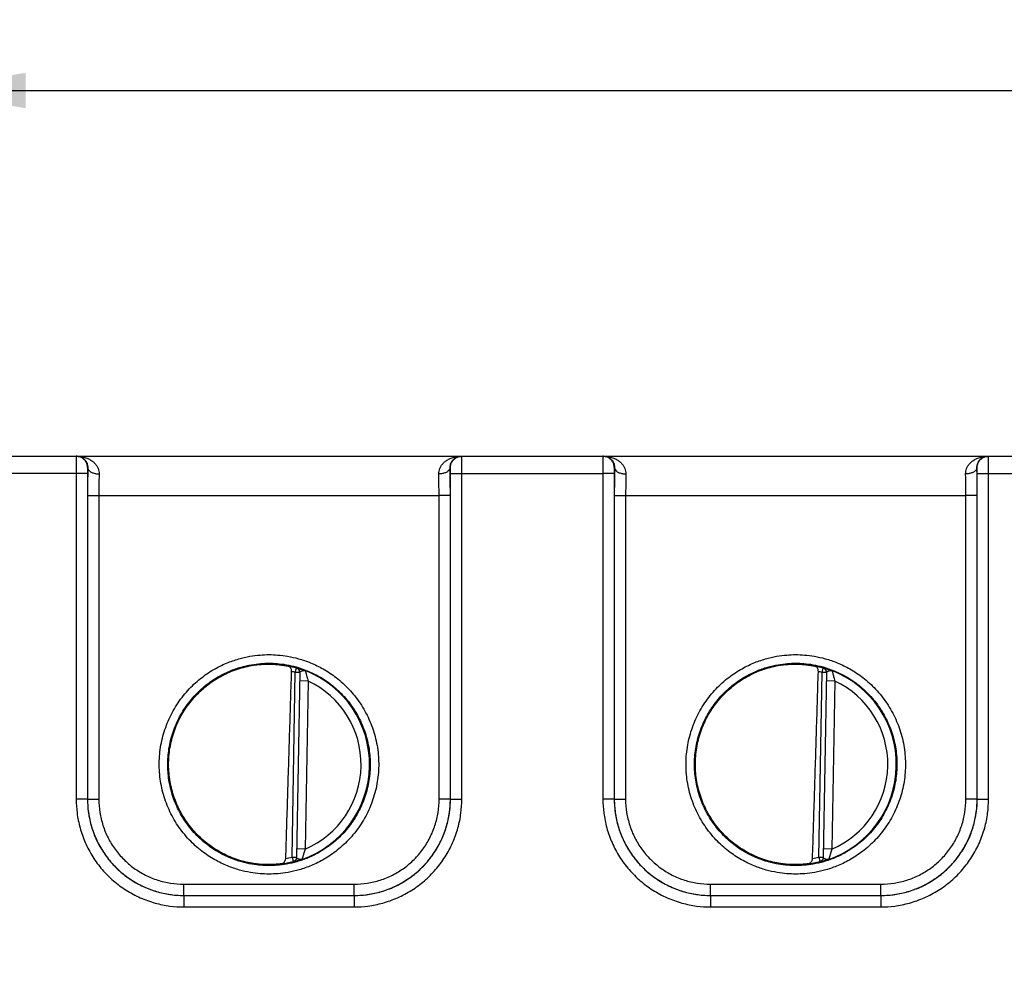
# Model space of a CAD drawing. Header units: inches. Extents: x 0 to 34, y 0 to 22.
# Tile 8 of 41: x 10.4 to 12.1, y 10.7 to 12.4. Entities that reach past the tile are written whole.
import ezdxf

# ---------------------------------------------------------------- set-up
doc = ezdxf.new("R2010")
doc.units = ezdxf.units.IN
doc.header["$LTSCALE"] = 1.87
doc.header["$MEASUREMENT"] = 0
doc.layers.get('0').update_dxf_attribs({"linetype": 'CONTINUOUS'})
doc.layers.add('DIMENSIONS', color=7, linetype='CONTINUOUS')
doc.styles.get("Standard").update_dxf_attribs({"font": 'txt', "width": 0.8})
doc.dimstyles.new('DIMSTYLE_1', dxfattribs={"dimtxt": 0.125, "dimasz": 0.1875, "dimexe": 0.18, "dimexo": 0.0625, "dimgap": 0.09, "dimtad": 0, "dimtih": 1, "dimtoh": 1, "dimdec": 3, "dimzin": 4, "dimdsep": 46, "dimtxsty": 'STANDARD', "dimblk": '_FILLED', "dimblk1": '_FILLED', "dimblk2": '_FILLED', "dimcen": 0.09, "dimadec": 0, "dimazin": 0, "dimtp": 0.01, "dimtm": 0.01, "dimtfac": 1, "dimtdec": 3, "dimtofl": 0, "dimtmove": 0, "dimatfit": 3, "dimldrblk": '_FILLED', "dimfxl": 1, "dimtolj": 1, "dimtzin": 4, "dimarcsym": 0})

# ---------------------------------------------------------------- blocks, each defined once
blk = doc.blocks.new('_FILLED')
at = {"color": 0, "linetype": 'BYBLOCK'}
blk.add_solid([(0, 0), (-1, 0.1667), (-1, -0.1667)], dxfattribs=at)
blk = doc.blocks.new('*D9')
at = {"layer": 'DIMENSIONS', "color": 2, "linetype": 'CONTINUOUS'}
for p, q in [((10.1883, 10.6991), (10.1883, 12.4276)), ((18.0686, 10.0303), (18.0686, 12.4276)), ((10.1883, 12.3026), (12.8284, 12.3026)), ((18.0686, 12.3026), (14.3784, 12.3026))]:
    blk.add_line(p, q, dxfattribs=at)
at = {"layer": 'DIMENSIONS', "color": 2, "linetype": 'CONTINUOUS', "xscale": 0.1875, "yscale": 0.1875, "zscale": 0.1875, "rotation": 180}
blk.add_blockref('_FILLED', (10.1883, 12.3026), dxfattribs=at)
at = {"layer": 'DIMENSIONS', "color": 2, "linetype": 'CONTINUOUS', "xscale": 0.1875, "yscale": 0.1875, "zscale": 0.1875}
blk.add_blockref('_FILLED', (18.0686, 12.3026), dxfattribs=at)
at = {"layer": 'DIMENSIONS', "color": 2, "linetype": 'CONTINUOUS', "width": 0.8}
for s, p in [('7.88', (12.8909, 12.2401)), ('[', (13.4159, 12.2401)), ('200.158', (13.5159, 12.2401)), (']', (14.2159, 12.2401))]:
    blk.add_text(s, height=0.125, dxfattribs=at).set_placement(p)

msp = doc.modelspace()

# ---------------------------------------------------------------- linework, layer by layer
at = {"color": 7, "linetype": 'CONTINUOUS'}
for p, q in [((10.2356, 11.6568), (18.0096, 11.6568)), ((10.4856, 11.6368), (10.4853, 11.6368)), ((11.1259, 11.6368), (11.1255, 11.6368)), ((11.4156, 11.6368), (11.4153, 11.6368)), ((12.0559, 11.6368), (12.0555, 11.6368)), ((10.4651, 11.6265), (10.2844, 11.6265)), ((10.4651, 11.6265), (10.4652, 11.0512)), ((10.4851, 11.6267), (10.4852, 11.0514)), ((11.126, 11.0514), (11.1261, 11.6267)), ((11.146, 11.0512), (11.1461, 11.6265)), ((11.1461, 11.6265), (11.3951, 11.6265)), ((11.3951, 11.6265), (11.3952, 11.0512)), ((11.4151, 11.6267), (11.4152, 11.0514)), ((12.056, 11.0514), (12.0561, 11.6267)), ((12.076, 11.0512), (12.0761, 11.6265)), ((12.0761, 11.6265), (12.3251, 11.6265)), ((10.4853, 11.5876), (10.4852, 11.0514)), ((10.5053, 11.5874), (10.5052, 11.0513)), ((10.5053, 11.5874), (11.1058, 11.5874)), ((11.1059, 11.0513), (11.1058, 11.5874)), ((11.1259, 11.0514), (11.1258, 11.5876)), ((11.4153, 11.5876), (11.4152, 11.0514)), ((11.4353, 11.5874), (11.4352, 11.0513)), ((11.4353, 11.5874), (12.0358, 11.5874)), ((12.0359, 11.0513), (12.0358, 11.5874)), ((12.0559, 11.0514), (12.0558, 11.5876)), ((10.852, 11.2751), (10.8542, 11.2827)), ((10.8542, 11.2827), (10.8542, 11.2831)), ((11.782, 11.2751), (11.7842, 11.2827)), ((11.7842, 11.2827), (11.7842, 11.2831)), ((10.8463, 10.9489), (10.852, 11.2751)), ((10.8599, 11.275), (10.852, 11.2751)), ((10.8599, 11.2754), (10.8542, 10.9484)), ((11.7763, 10.9489), (11.782, 11.2751)), ((11.7899, 11.275), (11.782, 11.2751)), ((11.7899, 11.2754), (11.7842, 10.9484)), ((10.8746, 11.2599), (10.8596, 11.2602)), ((10.8746, 11.2599), (10.8695, 10.9633)), ((11.8046, 11.2599), (11.7896, 11.2602)), ((11.8046, 11.2599), (11.7995, 10.9633)), ((10.4852, 11.0514), (10.4852, 11.0514)), ((11.126, 11.0514), (11.1259, 11.0514)), ((11.4152, 11.0514), (11.4152, 11.0514)), ((12.056, 11.0514), (12.0559, 11.0514)), ((10.8695, 10.9633), (10.8545, 10.9636)), ((11.7995, 10.9633), (11.7845, 10.9636)), ((10.8463, 10.9489), (10.8482, 10.9413)), ((10.8463, 10.9489), (10.8542, 10.9488)), ((10.8482, 10.9409), (10.8482, 10.9413)), ((11.7763, 10.9489), (11.7782, 10.9413)), ((11.7763, 10.9489), (11.7842, 10.9488)), ((11.7782, 10.9409), (11.7782, 10.9413)), ((10.6552, 10.8814), (10.6552, 10.9013)), ((10.6552, 10.9013), (10.9559, 10.9013)), ((10.9559, 10.8814), (10.9559, 10.9013)), ((11.5852, 10.8814), (11.5852, 10.9013)), ((11.5852, 10.9013), (11.8859, 10.9013)), ((11.8859, 10.8814), (11.8859, 10.9013)), ((10.6552, 10.8814), (10.6552, 10.8612)), ((10.6552, 10.8814), (10.6552, 10.8814)), ((10.6552, 10.8814), (10.956, 10.8814)), ((10.6552, 10.8814), (10.9559, 10.8814)), ((10.956, 10.8814), (10.9559, 10.8814)), ((10.956, 10.8814), (10.956, 10.8612)), ((11.5852, 10.8814), (11.5852, 10.8612)), ((11.5852, 10.8814), (11.5852, 10.8814)), ((11.5852, 10.8814), (11.886, 10.8814)), ((11.5852, 10.8814), (11.8859, 10.8814)), ((11.886, 10.8814), (11.8859, 10.8814)), ((11.886, 10.8814), (11.886, 10.8612)), ((10.6552, 10.8612), (10.956, 10.8612)), ((11.5852, 10.8612), (11.886, 10.8612))]:
    msp.add_line(p, q, dxfattribs=at)
for centre, radius, start, end in [((10.8056, 11.1128), 0.1768, 74.0306, 78.9352), ((11.7356, 11.1128), 0.1768, 74.0306, 78.9352), ((10.8056, 11.1128), 0.1689, 74.0306, 76.3334), ((10.8056, 11.1128), 0.1776, 289.2015, 68.7985), ((11.7356, 11.1128), 0.1689, 74.0306, 76.3334), ((11.7356, 11.1128), 0.1776, 289.2015, 68.7985), ((10.8056, 11.1128), 0.1626, 293.1447, 64.8553), ((11.7356, 11.1128), 0.1626, 293.1447, 64.8553), ((10.8056, 11.1128), 0.1768, 277.0061, 283.9694), ((10.8056, 11.1128), 0.1689, 280.096, 283.9695), ((11.7356, 11.1128), 0.1768, 277.0061, 283.9694), ((11.7356, 11.1128), 0.1689, 280.096, 283.9695)]:
    msp.add_arc(centre, radius, start, end, dxfattribs=at)
for points, knots in [([(10.4653, 11.6568), (10.465, 11.6568), (10.4655, 11.6552), (10.4653, 11.6544), (10.4652, 11.6538)], [0, 0, 0, 0, 0.253434, 1, 1, 1, 1]), ([(10.4652, 11.6538), (10.465, 11.6527), (10.4652, 11.6497), (10.4651, 11.6451), (10.4651, 11.6394), (10.4651, 11.6331), (10.4651, 11.6288), (10.4651, 11.6265)], [0, 0, 0, 0, 0.13246, 0.3084, 0.518905, 0.753304, 1, 1, 1, 1]), ([(10.4853, 11.6368), (10.4853, 11.6389), (10.4846, 11.6431), (10.4817, 11.6487), (10.4772, 11.6532), (10.4715, 11.6561), (10.4673, 11.6568), (10.4653, 11.6568)], [0, 0, 0, 0, 0.200015, 0.400024, 0.600024, 0.800015, 1, 1, 1, 1]), ([(10.4669, 11.6568), (10.4696, 11.6568), (10.4749, 11.6563), (10.4822, 11.6545), (10.4885, 11.6517), (10.4939, 11.6483), (10.4982, 11.6443), (10.5016, 11.64), (10.504, 11.6353), (10.5053, 11.6305), (10.5056, 11.6273), (10.5056, 11.6257)], [0, 0, 0, 0, 0.149486, 0.285395, 0.409463, 0.52371, 0.630053, 0.729624, 0.823373, 0.913032, 1, 1, 1, 1]), ([(10.4709, 11.6563), (10.4721, 11.6561), (10.4744, 11.6553), (10.4775, 11.6535), (10.4801, 11.6513), (10.4822, 11.6487), (10.4838, 11.6459), (10.4849, 11.6429), (10.4855, 11.6399), (10.4856, 11.6378), (10.4856, 11.6368)], [0, 0, 0, 0, 0.140598, 0.273278, 0.400712, 0.524977, 0.646822, 0.766279, 0.884008, 1, 1, 1, 1]), ([(11.1055, 11.6257), (11.1055, 11.6273), (11.1058, 11.6305), (11.1072, 11.6353), (11.1095, 11.64), (11.1129, 11.6443), (11.1173, 11.6483), (11.1226, 11.6517), (11.1289, 11.6545), (11.1363, 11.6563), (11.1415, 11.6568), (11.1442, 11.6568)], [0, 0, 0, 0, 0.086968, 0.176627, 0.270376, 0.369946, 0.47629, 0.590537, 0.714605, 0.850514, 1, 1, 1, 1]), ([(11.1255, 11.6368), (11.1255, 11.6378), (11.1256, 11.6399), (11.1263, 11.6429), (11.1274, 11.6459), (11.129, 11.6487), (11.1311, 11.6513), (11.1337, 11.6535), (11.1367, 11.6553), (11.139, 11.6561), (11.1403, 11.6563)], [0, 0, 0, 0, 0.115992, 0.233721, 0.353178, 0.475023, 0.599288, 0.726722, 0.859402, 1, 1, 1, 1]), ([(11.1259, 11.6368), (11.1259, 11.6389), (11.1265, 11.6431), (11.1294, 11.6487), (11.1339, 11.6532), (11.1391, 11.6559), (11.1427, 11.6566), (11.1443, 11.6567)], [0, 0, 0, 0, 0.210889, 0.421772, 0.632646, 0.84351, 1, 1, 1, 1]), ([(11.1461, 11.6265), (11.1461, 11.6288), (11.1461, 11.6331), (11.146, 11.6394), (11.1461, 11.6451), (11.1459, 11.6497), (11.1462, 11.6535), (11.1456, 11.6552), (11.1461, 11.6568), (11.1459, 11.6568)], [0, 0, 0, 0, 0.221963, 0.433115, 0.622755, 0.781272, 0.900632, 0.974788, 1, 1, 1, 1]), ([(11.3953, 11.6568), (11.395, 11.6568), (11.3955, 11.6552), (11.3953, 11.6544), (11.3952, 11.6538)], [0, 0, 0, 0, 0.25372, 1, 1, 1, 1]), ([(11.3952, 11.6538), (11.395, 11.6527), (11.3952, 11.6497), (11.3951, 11.6451), (11.3951, 11.6394), (11.3951, 11.6331), (11.3951, 11.6288), (11.3951, 11.6265)], [0, 0, 0, 0, 0.13253, 0.308536, 0.519099, 0.753547, 1, 1, 1, 1]), ([(11.3969, 11.6568), (11.3996, 11.6568), (11.4049, 11.6563), (11.4122, 11.6545), (11.4185, 11.6517), (11.4239, 11.6483), (11.4282, 11.6443), (11.4316, 11.64), (11.434, 11.6353), (11.4353, 11.6305), (11.4356, 11.6273), (11.4356, 11.6257)], [0, 0, 0, 0, 0.149486, 0.285395, 0.409463, 0.52371, 0.630053, 0.729624, 0.823373, 0.913032, 1, 1, 1, 1]), ([(11.4153, 11.6368), (11.4153, 11.6389), (11.4146, 11.6431), (11.4117, 11.6487), (11.4072, 11.6532), (11.402, 11.6559), (11.3984, 11.6566), (11.3969, 11.6567)], [0, 0, 0, 0, 0.210887, 0.42177, 0.632643, 0.843509, 1, 1, 1, 1]), ([(11.4009, 11.6563), (11.4021, 11.6561), (11.4044, 11.6553), (11.4075, 11.6535), (11.4101, 11.6513), (11.4122, 11.6487), (11.4138, 11.6459), (11.4149, 11.6429), (11.4155, 11.6399), (11.4156, 11.6378), (11.4156, 11.6368)], [0, 0, 0, 0, 0.140598, 0.273278, 0.400712, 0.524977, 0.646822, 0.766279, 0.884008, 1, 1, 1, 1]), ([(12.0355, 11.6257), (12.0355, 11.6273), (12.0358, 11.6305), (12.0372, 11.6353), (12.0395, 11.64), (12.0429, 11.6443), (12.0473, 11.6483), (12.0526, 11.6517), (12.0589, 11.6545), (12.0663, 11.6563), (12.0715, 11.6568), (12.0742, 11.6568)], [0, 0, 0, 0, 0.086968, 0.176627, 0.270376, 0.369946, 0.47629, 0.590537, 0.714605, 0.850514, 1, 1, 1, 1]), ([(12.0555, 11.6368), (12.0555, 11.6378), (12.0556, 11.6399), (12.0563, 11.6429), (12.0574, 11.6459), (12.059, 11.6487), (12.0611, 11.6513), (12.0637, 11.6535), (12.0667, 11.6553), (12.069, 11.6561), (12.0703, 11.6563)], [0, 0, 0, 0, 0.115992, 0.233721, 0.353178, 0.475023, 0.599288, 0.726722, 0.859402, 1, 1, 1, 1]), ([(12.0559, 11.6368), (12.0559, 11.6389), (12.0565, 11.6431), (12.0594, 11.6487), (12.0639, 11.6532), (12.0691, 11.6559), (12.0727, 11.6566), (12.0743, 11.6567)], [0, 0, 0, 0, 0.210889, 0.421772, 0.632646, 0.84351, 1, 1, 1, 1]), ([(12.0761, 11.6265), (12.0761, 11.6288), (12.0761, 11.6331), (12.076, 11.6394), (12.0761, 11.6451), (12.0759, 11.6497), (12.0762, 11.6535), (12.0756, 11.6552), (12.0761, 11.6568), (12.0759, 11.6568)], [0, 0, 0, 0, 0.221963, 0.433115, 0.622755, 0.781272, 0.900632, 0.974788, 1, 1, 1, 1]), ([(10.4853, 11.6368), (10.4849, 11.6368), (10.4853, 11.6355), (10.4851, 11.6345), (10.4851, 11.6328), (10.4851, 11.631), (10.4851, 11.6289), (10.4851, 11.6274), (10.4851, 11.6267)], [0, 0, 0, 0, 0.099584, 0.218952, 0.377346, 0.566763, 0.777666, 1, 1, 1, 1]), ([(10.4856, 11.6368), (10.4856, 11.6328), (10.4855, 11.6246), (10.4854, 11.6122), (10.4853, 11.5998), (10.4853, 11.5916), (10.4853, 11.5876)], [0, 0, 0, 0, 0.241533, 0.499169, 0.756973, 1, 1, 1, 1]), ([(10.4856, 11.6368), (10.4856, 11.6356), (10.4865, 11.633), (10.4896, 11.6299), (10.4941, 11.6276), (10.4996, 11.6261), (10.5035, 11.6257), (10.5056, 11.6257)], [0, 0, 0, 0, 0.143987, 0.314094, 0.518322, 0.751254, 1, 1, 1, 1]), ([(11.1255, 11.6368), (11.1255, 11.6356), (11.1246, 11.633), (11.1215, 11.6299), (11.1171, 11.6276), (11.1116, 11.6261), (11.1076, 11.6257), (11.1055, 11.6257)], [0, 0, 0, 0, 0.143987, 0.314095, 0.518323, 0.751255, 1, 1, 1, 1]), ([(11.1258, 11.5876), (11.1258, 11.5916), (11.1258, 11.5998), (11.1257, 11.6122), (11.1257, 11.6247), (11.1256, 11.6328), (11.1255, 11.6368)], [0, 0, 0, 0, 0.243432, 0.501448, 0.758983, 1, 1, 1, 1]), ([(11.1261, 11.6267), (11.1261, 11.6274), (11.1261, 11.6289), (11.1261, 11.631), (11.126, 11.6328), (11.1261, 11.6345), (11.1258, 11.6355), (11.1262, 11.6368), (11.1259, 11.6368)], [0, 0, 0, 0, 0.221942, 0.433208, 0.622769, 0.781137, 0.90039, 1, 1, 1, 1]), ([(11.4153, 11.6368), (11.4149, 11.6368), (11.4153, 11.6355), (11.4151, 11.6345), (11.4151, 11.6328), (11.4151, 11.631), (11.4151, 11.6289), (11.4151, 11.6274), (11.4151, 11.6267)], [0, 0, 0, 0, 0.09961, 0.218863, 0.377231, 0.566792, 0.778058, 1, 1, 1, 1]), ([(11.4156, 11.6368), (11.4156, 11.6328), (11.4155, 11.6246), (11.4154, 11.6122), (11.4153, 11.5998), (11.4153, 11.5916), (11.4153, 11.5876)], [0, 0, 0, 0, 0.241533, 0.499169, 0.756973, 1, 1, 1, 1]), ([(11.4156, 11.6368), (11.4156, 11.6356), (11.4165, 11.633), (11.4196, 11.6299), (11.4241, 11.6276), (11.4296, 11.6261), (11.4335, 11.6257), (11.4356, 11.6257)], [0, 0, 0, 0, 0.143987, 0.314094, 0.518322, 0.751254, 1, 1, 1, 1]), ([(12.0555, 11.6368), (12.0555, 11.6356), (12.0546, 11.633), (12.0515, 11.6299), (12.0471, 11.6276), (12.0416, 11.6261), (12.0376, 11.6257), (12.0355, 11.6257)], [0, 0, 0, 0, 0.143987, 0.314095, 0.518323, 0.751255, 1, 1, 1, 1]), ([(12.0558, 11.5876), (12.0558, 11.5916), (12.0558, 11.5998), (12.0557, 11.6122), (12.0557, 11.6247), (12.0556, 11.6328), (12.0555, 11.6368)], [0, 0, 0, 0, 0.243432, 0.501448, 0.758983, 1, 1, 1, 1]), ([(12.0561, 11.6267), (12.0561, 11.6274), (12.0561, 11.6289), (12.0561, 11.631), (12.056, 11.6328), (12.0561, 11.6345), (12.0558, 11.6355), (12.0562, 11.6368), (12.0559, 11.6368)], [0, 0, 0, 0, 0.221942, 0.433208, 0.622769, 0.781137, 0.90039, 1, 1, 1, 1]), ([(10.4851, 11.6267), (10.4848, 11.6265), (10.4834, 11.6268), (10.4807, 11.6265), (10.4763, 11.6266), (10.471, 11.6265), (10.4671, 11.6265), (10.4651, 11.6265)], [0, 0, 0, 0, 0.053268, 0.197128, 0.417842, 0.694288, 1, 1, 1, 1]), ([(10.5056, 11.6257), (10.5055, 11.6226), (10.5055, 11.6162), (10.5054, 11.6066), (10.5053, 11.5969), (10.5053, 11.5905), (10.5053, 11.5874)], [0, 0, 0, 0, 0.241617, 0.499338, 0.757134, 1, 1, 1, 1]), ([(11.1058, 11.5874), (11.1058, 11.5905), (11.1058, 11.5969), (11.1057, 11.6066), (11.1057, 11.6162), (11.1056, 11.6226), (11.1055, 11.6257)], [0, 0, 0, 0, 0.243281, 0.501281, 0.758886, 1, 1, 1, 1]), ([(11.1261, 11.6267), (11.1264, 11.6265), (11.1278, 11.6268), (11.1305, 11.6265), (11.1348, 11.6266), (11.1401, 11.6265), (11.144, 11.6265), (11.1461, 11.6265)], [0, 0, 0, 0, 0.053268, 0.197128, 0.417843, 0.694288, 1, 1, 1, 1]), ([(11.4151, 11.6267), (11.4148, 11.6265), (11.4134, 11.6268), (11.4107, 11.6265), (11.4063, 11.6266), (11.401, 11.6265), (11.3971, 11.6265), (11.3951, 11.6265)], [0, 0, 0, 0, 0.053268, 0.197128, 0.417842, 0.694288, 1, 1, 1, 1]), ([(11.4356, 11.6257), (11.4355, 11.6226), (11.4355, 11.6162), (11.4354, 11.6066), (11.4353, 11.5969), (11.4353, 11.5905), (11.4353, 11.5874)], [0, 0, 0, 0, 0.241617, 0.499338, 0.757134, 1, 1, 1, 1]), ([(12.0358, 11.5874), (12.0358, 11.5905), (12.0358, 11.5969), (12.0357, 11.6066), (12.0357, 11.6162), (12.0356, 11.6226), (12.0355, 11.6257)], [0, 0, 0, 0, 0.243281, 0.501281, 0.758886, 1, 1, 1, 1]), ([(12.0561, 11.6267), (12.0564, 11.6265), (12.0578, 11.6268), (12.0605, 11.6265), (12.0648, 11.6266), (12.0701, 11.6265), (12.074, 11.6265), (12.0761, 11.6265)], [0, 0, 0, 0, 0.053268, 0.197128, 0.417843, 0.694288, 1, 1, 1, 1]), ([(10.4853, 11.5876), (10.4856, 11.5874), (10.487, 11.5877), (10.4898, 11.5874), (10.4941, 11.5875), (10.4994, 11.5874), (10.5033, 11.5874), (10.5053, 11.5874)], [0, 0, 0, 0, 0.053268, 0.197128, 0.417842, 0.694288, 1, 1, 1, 1]), ([(11.1258, 11.5876), (11.1255, 11.5874), (11.1241, 11.5877), (11.1214, 11.5874), (11.1171, 11.5875), (11.1117, 11.5874), (11.1078, 11.5874), (11.1058, 11.5874)], [0, 0, 0, 0, 0.053268, 0.197128, 0.417843, 0.694288, 1, 1, 1, 1]), ([(11.4153, 11.5876), (11.4156, 11.5874), (11.417, 11.5877), (11.4198, 11.5874), (11.4241, 11.5875), (11.4294, 11.5874), (11.4333, 11.5874), (11.4353, 11.5874)], [0, 0, 0, 0, 0.053268, 0.197128, 0.417842, 0.694288, 1, 1, 1, 1]), ([(12.0558, 11.5876), (12.0555, 11.5874), (12.0541, 11.5877), (12.0514, 11.5874), (12.0471, 11.5875), (12.0417, 11.5874), (12.0378, 11.5874), (12.0358, 11.5874)], [0, 0, 0, 0, 0.053268, 0.197128, 0.417843, 0.694288, 1, 1, 1, 1]), ([(10.8056, 10.9192), (10.8004, 10.9192), (10.7894, 10.9196), (10.7719, 10.9218), (10.7525, 10.9262), (10.7314, 10.9334), (10.709, 10.9443), (10.686, 10.9596), (10.6637, 10.9797), (10.644, 11.0044), (10.6283, 11.0326), (10.6174, 11.0631), (10.6118, 11.0949), (10.6115, 11.1272), (10.6166, 11.1592), (10.6268, 11.1898), (10.642, 11.2184), (10.6614, 11.2436), (10.6836, 11.2644), (10.7069, 11.2803), (10.7297, 11.2916), (10.7512, 11.2992), (10.7711, 11.3038), (10.789, 11.3061), (10.8003, 11.3066), (10.8056, 11.3066)], [0, 0, 0, 0, 0.025402, 0.054262, 0.086852, 0.123427, 0.164227, 0.209523, 0.259155, 0.311614, 0.364765, 0.417697, 0.470586, 0.523518, 0.576419, 0.629325, 0.682422, 0.735168, 0.785587, 0.831838, 0.873532, 0.910953, 0.944336, 0.97393, 1, 1, 1, 1]), ([(10.8056, 11.3066), (10.8107, 11.3066), (10.8217, 11.3061), (10.8393, 11.3039), (10.8587, 11.2996), (10.8799, 11.2923), (10.9023, 11.2814), (10.9253, 11.2661), (10.9475, 11.2459), (10.9673, 11.2212), (10.9829, 11.1929), (10.9938, 11.1624), (10.9994, 11.1306), (10.9996, 11.0983), (10.9945, 11.0664), (10.9842, 11.0357), (10.969, 11.0072), (10.9495, 10.982), (10.9273, 10.9613), (10.9041, 10.9454), (10.8814, 10.9341), (10.8598, 10.9265), (10.84, 10.9219), (10.8221, 10.9196), (10.8108, 10.9192), (10.8056, 10.9192)], [0, 0, 0, 0, 0.025433, 0.054334, 0.086974, 0.123604, 0.164464, 0.209822, 0.259508, 0.311997, 0.365157, 0.41809, 0.470981, 0.523917, 0.576824, 0.629736, 0.682833, 0.735555, 0.785921, 0.832105, 0.873732, 0.91109, 0.944416, 0.973963, 1, 1, 1, 1]), ([(11.7356, 10.9192), (11.7304, 10.9192), (11.7194, 10.9196), (11.7019, 10.9218), (11.6825, 10.9262), (11.6614, 10.9334), (11.639, 10.9443), (11.616, 10.9596), (11.5937, 10.9797), (11.574, 11.0044), (11.5583, 11.0326), (11.5474, 11.0631), (11.5418, 11.0949), (11.5415, 11.1272), (11.5466, 11.1592), (11.5568, 11.1898), (11.572, 11.2184), (11.5914, 11.2436), (11.6136, 11.2644), (11.6369, 11.2803), (11.6597, 11.2916), (11.6812, 11.2992), (11.7011, 11.3038), (11.719, 11.3061), (11.7303, 11.3066), (11.7356, 11.3066)], [0, 0, 0, 0, 0.025402, 0.054262, 0.086852, 0.123427, 0.164227, 0.209523, 0.259155, 0.311614, 0.364765, 0.417697, 0.470586, 0.523518, 0.576419, 0.629325, 0.682422, 0.735168, 0.785587, 0.831838, 0.873532, 0.910953, 0.944336, 0.97393, 1, 1, 1, 1]), ([(11.7356, 11.3066), (11.7407, 11.3066), (11.7517, 11.3061), (11.7693, 11.3039), (11.7887, 11.2996), (11.8099, 11.2923), (11.8323, 11.2814), (11.8553, 11.2661), (11.8775, 11.2459), (11.8973, 11.2212), (11.9129, 11.1929), (11.9238, 11.1624), (11.9294, 11.1306), (11.9296, 11.0983), (11.9245, 11.0664), (11.9142, 11.0357), (11.899, 11.0072), (11.8795, 10.982), (11.8573, 10.9613), (11.8341, 10.9454), (11.8114, 10.9341), (11.7898, 10.9265), (11.77, 10.9219), (11.7521, 10.9196), (11.7408, 10.9192), (11.7356, 10.9192)], [0, 0, 0, 0, 0.025433, 0.054334, 0.086974, 0.123604, 0.164464, 0.209822, 0.259508, 0.311997, 0.365157, 0.41809, 0.470981, 0.523917, 0.576824, 0.629736, 0.682833, 0.735555, 0.785921, 0.832105, 0.873732, 0.91109, 0.944416, 0.973963, 1, 1, 1, 1]), ([(10.8056, 10.934), (10.8008, 10.934), (10.7907, 10.9345), (10.7745, 10.9365), (10.7566, 10.9405), (10.7371, 10.9472), (10.7164, 10.9572), (10.6952, 10.9713), (10.6747, 10.9899), (10.6565, 11.0127), (10.642, 11.0387), (10.632, 11.0668), (10.6268, 11.0962), (10.6265, 11.126), (10.6312, 11.1555), (10.6407, 11.1838), (10.6547, 11.2101), (10.6726, 11.2333), (10.6931, 11.2525), (10.7145, 11.2672), (10.7355, 11.2777), (10.7554, 11.2847), (10.7737, 11.2889), (10.7903, 11.291), (10.8007, 11.2915), (10.8056, 11.2915)], [0, 0, 0, 0, 0.025411, 0.054271, 0.086861, 0.123435, 0.164234, 0.209531, 0.259168, 0.311634, 0.364787, 0.417717, 0.470605, 0.523536, 0.576436, 0.62934, 0.682438, 0.735187, 0.785605, 0.831851, 0.873539, 0.910956, 0.944335, 0.973926, 1, 1, 1, 1]), ([(10.776, 10.9382), (10.7663, 10.9398), (10.7471, 10.9447), (10.72, 10.9568), (10.6952, 10.9732), (10.6735, 10.9935), (10.6555, 11.0172), (10.6417, 11.0435), (10.6324, 11.0717), (10.628, 11.1011), (10.6285, 11.1308), (10.634, 11.16), (10.6442, 11.1879), (10.6589, 11.2137), (10.6778, 11.2367), (10.7002, 11.2562), (10.7255, 11.2718), (10.753, 11.2829), (10.7724, 11.2871), (10.7821, 11.2884)], [0, 0, 0, 0, 0.058829, 0.11766, 0.176489, 0.235318, 0.294146, 0.352975, 0.411803, 0.470631, 0.529458, 0.588284, 0.647109, 0.705933, 0.764756, 0.823578, 0.882399, 0.94122, 1, 1, 1, 1]), ([(10.7821, 11.2884), (10.7848, 11.2888), (10.79, 11.2893), (10.7978, 11.2898), (10.803, 11.2899), (10.8056, 11.2899)], [0, 0, 0, 0, 0.338811, 0.67242, 1, 1, 1, 1]), ([(10.8056, 11.2915), (10.8103, 11.2915), (10.8205, 11.2911), (10.8366, 11.289), (10.8546, 11.285), (10.8741, 11.2783), (10.8948, 11.2682), (10.916, 11.2541), (10.9365, 11.2355), (10.9547, 11.2126), (10.9692, 11.1866), (10.9792, 11.1585), (10.9844, 11.1291), (10.9846, 11.0993), (10.9799, 11.0698), (10.9704, 11.0415), (10.9563, 11.0152), (10.9384, 10.992), (10.9179, 10.9729), (10.8965, 10.9583), (10.8755, 10.9478), (10.8556, 10.9408), (10.8373, 10.9366), (10.8208, 10.9345), (10.8104, 10.934), (10.8056, 10.934)], [0, 0, 0, 0, 0.025442, 0.054343, 0.086981, 0.12361, 0.164467, 0.209825, 0.259515, 0.31201, 0.365171, 0.418103, 0.470993, 0.523927, 0.576833, 0.629744, 0.682842, 0.735568, 0.785935, 0.832115, 0.873737, 0.911091, 0.944414, 0.973959, 1, 1, 1, 1]), ([(10.8056, 11.2899), (10.8087, 11.2899), (10.8147, 11.2897), (10.8235, 11.2889), (10.8318, 11.2878), (10.837, 11.2868), (10.8395, 11.2863)], [0, 0, 0, 0, 0.270703, 0.53172, 0.776883, 1, 1, 1, 1]), ([(10.8455, 11.2769), (10.8455, 11.2776), (10.8454, 11.2792), (10.8448, 11.2816), (10.8436, 11.2837), (10.8418, 11.2854), (10.8403, 11.2861), (10.8395, 11.2863)], [0, 0, 0, 0, 0.188553, 0.395405, 0.598268, 0.796741, 1, 1, 1, 1]), ([(10.8542, 11.2831), (10.8542, 11.2834), (10.8555, 11.2827), (10.8566, 11.2827), (10.8589, 11.2819), (10.8618, 11.2811), (10.8655, 11.2799), (10.8683, 11.2789), (10.8698, 11.2783)], [0, 0, 0, 0, 0.058416, 0.143258, 0.275398, 0.461837, 0.706442, 1, 1, 1, 1]), ([(10.8599, 11.2754), (10.8599, 11.2765), (10.8595, 11.2788), (10.8574, 11.2816), (10.8553, 11.2828), (10.8542, 11.2831)], [0, 0, 0, 0, 0.333314, 0.666646, 1, 1, 1, 1]), ([(10.8595, 11.2778), (10.8592, 11.2785), (10.8584, 11.28), (10.8566, 11.2817), (10.855, 11.2825), (10.8542, 11.2827)], [0, 0, 0, 0, 0.313032, 0.656508, 1, 1, 1, 1]), ([(11.7356, 10.934), (11.7308, 10.934), (11.7207, 10.9345), (11.7045, 10.9365), (11.6866, 10.9405), (11.6671, 10.9472), (11.6464, 10.9572), (11.6252, 10.9713), (11.6047, 10.9899), (11.5865, 11.0127), (11.572, 11.0387), (11.562, 11.0668), (11.5568, 11.0962), (11.5565, 11.126), (11.5612, 11.1555), (11.5707, 11.1838), (11.5847, 11.2101), (11.6026, 11.2333), (11.6231, 11.2525), (11.6445, 11.2672), (11.6655, 11.2777), (11.6854, 11.2847), (11.7037, 11.2889), (11.7203, 11.291), (11.7307, 11.2915), (11.7356, 11.2915)], [0, 0, 0, 0, 0.025411, 0.054271, 0.086861, 0.123435, 0.164234, 0.209531, 0.259168, 0.311634, 0.364787, 0.417717, 0.470605, 0.523536, 0.576436, 0.62934, 0.682438, 0.735187, 0.785605, 0.831851, 0.873539, 0.910956, 0.944335, 0.973926, 1, 1, 1, 1]), ([(11.706, 10.9382), (11.6963, 10.9398), (11.6771, 10.9447), (11.65, 10.9568), (11.6252, 10.9732), (11.6035, 10.9935), (11.5855, 11.0172), (11.5717, 11.0435), (11.5624, 11.0717), (11.558, 11.1011), (11.5585, 11.1308), (11.564, 11.16), (11.5742, 11.1879), (11.5889, 11.2137), (11.6078, 11.2367), (11.6302, 11.2562), (11.6555, 11.2718), (11.683, 11.2829), (11.7024, 11.2871), (11.7121, 11.2884)], [0, 0, 0, 0, 0.058829, 0.11766, 0.176489, 0.235318, 0.294146, 0.352975, 0.411803, 0.470631, 0.529458, 0.588284, 0.647109, 0.705933, 0.764756, 0.823578, 0.882399, 0.94122, 1, 1, 1, 1]), ([(11.7121, 11.2884), (11.7148, 11.2888), (11.72, 11.2893), (11.7278, 11.2898), (11.733, 11.2899), (11.7356, 11.2899)], [0, 0, 0, 0, 0.338811, 0.67242, 1, 1, 1, 1]), ([(11.7356, 11.2915), (11.7403, 11.2915), (11.7505, 11.2911), (11.7666, 11.289), (11.7846, 11.285), (11.8041, 11.2783), (11.8248, 11.2682), (11.846, 11.2541), (11.8665, 11.2355), (11.8847, 11.2126), (11.8992, 11.1866), (11.9092, 11.1585), (11.9144, 11.1291), (11.9146, 11.0993), (11.9099, 11.0698), (11.9004, 11.0415), (11.8863, 11.0152), (11.8684, 10.992), (11.8479, 10.9729), (11.8265, 10.9583), (11.8055, 10.9478), (11.7856, 10.9408), (11.7673, 10.9366), (11.7508, 10.9345), (11.7404, 10.934), (11.7356, 10.934)], [0, 0, 0, 0, 0.025442, 0.054343, 0.086981, 0.12361, 0.164467, 0.209825, 0.259515, 0.31201, 0.365171, 0.418103, 0.470993, 0.523927, 0.576833, 0.629744, 0.682842, 0.735568, 0.785935, 0.832115, 0.873737, 0.911091, 0.944414, 0.973959, 1, 1, 1, 1]), ([(11.7356, 11.2899), (11.7387, 11.2899), (11.7447, 11.2897), (11.7535, 11.2889), (11.7618, 11.2878), (11.767, 11.2868), (11.7695, 11.2863)], [0, 0, 0, 0, 0.270703, 0.53172, 0.776883, 1, 1, 1, 1]), ([(11.7755, 11.2769), (11.7755, 11.2776), (11.7754, 11.2792), (11.7748, 11.2816), (11.7736, 11.2837), (11.7718, 11.2854), (11.7703, 11.2861), (11.7695, 11.2863)], [0, 0, 0, 0, 0.188553, 0.395405, 0.598268, 0.796741, 1, 1, 1, 1]), ([(11.7842, 11.2831), (11.7842, 11.2834), (11.7855, 11.2827), (11.7866, 11.2827), (11.7889, 11.2819), (11.7918, 11.2811), (11.7955, 11.2799), (11.7983, 11.2789), (11.7998, 11.2783)], [0, 0, 0, 0, 0.058416, 0.143258, 0.275398, 0.461837, 0.706442, 1, 1, 1, 1]), ([(11.7899, 11.2754), (11.7899, 11.2765), (11.7895, 11.2788), (11.7874, 11.2816), (11.7853, 11.2828), (11.7842, 11.2831)], [0, 0, 0, 0, 0.333314, 0.666646, 1, 1, 1, 1]), ([(11.7895, 11.2778), (11.7892, 11.2785), (11.7884, 11.28), (11.7866, 11.2817), (11.785, 11.2825), (11.7842, 11.2827)], [0, 0, 0, 0, 0.313032, 0.656508, 1, 1, 1, 1]), ([(10.8352, 10.9465), (10.8364, 10.9829), (10.8387, 11.056), (10.8421, 11.1661), (10.8444, 11.2399), (10.8455, 11.2769)], [0, 0, 0, 0, 0.330502, 0.663842, 1, 1, 1, 1]), ([(10.8598, 11.2764), (10.8597, 11.2768), (10.8596, 11.2773), (10.8595, 11.2777), (10.8595, 11.2778)], [0, 0, 0, 0, 0.832988, 1, 1, 1, 1]), ([(10.8599, 11.2754), (10.8599, 11.2755), (10.86, 11.276), (10.8606, 11.2765), (10.8615, 11.2771), (10.8628, 11.2777), (10.8647, 11.2783), (10.8671, 11.2787), (10.8689, 11.2786), (10.8698, 11.2783)], [0, 0, 0, 0, 0.048939, 0.113981, 0.207708, 0.339667, 0.516353, 0.738334, 1, 1, 1, 1]), ([(10.8698, 11.2783), (10.8698, 11.2782), (10.8699, 11.2778), (10.8701, 11.2771), (10.8703, 11.2761), (10.8706, 11.2747), (10.8711, 11.2729), (10.8717, 11.2705), (10.8725, 11.2676), (10.8735, 11.264), (10.8742, 11.2614), (10.8746, 11.2599)], [0, 0, 0, 0, 0.025795, 0.059205, 0.111166, 0.185277, 0.284606, 0.412117, 0.572109, 0.768372, 1, 1, 1, 1]), ([(11.7652, 10.9465), (11.7664, 10.9829), (11.7687, 11.056), (11.7721, 11.1661), (11.7744, 11.2399), (11.7755, 11.2769)], [0, 0, 0, 0, 0.330502, 0.663842, 1, 1, 1, 1]), ([(11.7898, 11.2764), (11.7897, 11.2768), (11.7896, 11.2773), (11.7895, 11.2777), (11.7895, 11.2778)], [0, 0, 0, 0, 0.832988, 1, 1, 1, 1]), ([(11.7899, 11.2754), (11.7899, 11.2755), (11.79, 11.276), (11.7906, 11.2765), (11.7915, 11.2771), (11.7928, 11.2777), (11.7947, 11.2783), (11.7971, 11.2787), (11.7989, 11.2786), (11.7998, 11.2783)], [0, 0, 0, 0, 0.048939, 0.113981, 0.207708, 0.339667, 0.516353, 0.738334, 1, 1, 1, 1]), ([(11.7998, 11.2783), (11.7998, 11.2782), (11.7999, 11.2778), (11.8001, 11.2771), (11.8003, 11.2761), (11.8006, 11.2747), (11.8011, 11.2729), (11.8017, 11.2705), (11.8025, 11.2676), (11.8035, 11.264), (11.8042, 11.2614), (11.8046, 11.2599)], [0, 0, 0, 0, 0.025795, 0.059205, 0.111166, 0.185277, 0.284606, 0.412117, 0.572109, 0.768372, 1, 1, 1, 1]), ([(10.4852, 11.0514), (10.4848, 11.0512), (10.4835, 11.0514), (10.4807, 11.0512), (10.4764, 11.0512), (10.4711, 11.0512), (10.4672, 11.0512), (10.4652, 11.0512)], [0, 0, 0, 0, 0.053268, 0.197126, 0.417841, 0.694286, 1, 1, 1, 1]), ([(10.4652, 11.0512), (10.4652, 11.043), (10.4663, 11.0261), (10.4715, 11.0003), (10.4807, 10.9742), (10.4939, 10.9494), (10.5107, 10.9268), (10.5306, 10.9069), (10.5532, 10.8901), (10.578, 10.8768), (10.6041, 10.8676), (10.6299, 10.8623), (10.647, 10.8612), (10.6552, 10.8612)], [0, 0, 0, 0, 0.081836, 0.170728, 0.263921, 0.358811, 0.452965, 0.54624, 0.640362, 0.735261, 0.828575, 0.917731, 1, 1, 1, 1]), ([(10.4852, 11.0514), (10.4852, 11.0441), (10.4861, 11.0289), (10.4908, 11.0058), (10.4991, 10.9825), (10.5109, 10.9603), (10.5259, 10.94), (10.5437, 10.9223), (10.5639, 10.9072), (10.5861, 10.8954), (10.6094, 10.8871), (10.6326, 10.8824), (10.6479, 10.8814), (10.6552, 10.8814)], [0, 0, 0, 0, 0.081866, 0.170765, 0.263956, 0.358834, 0.452969, 0.546223, 0.640329, 0.735218, 0.828535, 0.917702, 1, 1, 1, 1]), ([(10.4852, 11.0514), (10.4852, 11.0426), (10.4866, 11.0249), (10.4928, 10.9989), (10.503, 10.9741), (10.5171, 10.9512), (10.5345, 10.9307), (10.555, 10.9133), (10.5779, 10.8993), (10.6027, 10.889), (10.6287, 10.8828), (10.6464, 10.8814), (10.6552, 10.8814)], [0, 0, 0, 0, 0.099076, 0.198931, 0.29925, 0.399691, 0.500037, 0.600379, 0.700806, 0.801109, 0.900945, 1, 1, 1, 1]), ([(10.4852, 11.0514), (10.4856, 11.0513), (10.487, 11.0515), (10.4897, 11.0512), (10.494, 11.0513), (10.4993, 11.0513), (10.5032, 11.0513), (10.5052, 11.0513)], [0, 0, 0, 0, 0.053269, 0.19713, 0.417845, 0.69429, 1, 1, 1, 1]), ([(10.5052, 11.0513), (10.5052, 11.0435), (10.5065, 11.0279), (10.5119, 11.0049), (10.5209, 10.983), (10.5333, 10.9628), (10.5487, 10.9448), (10.5668, 10.9293), (10.587, 10.917), (10.6089, 10.9079), (10.6318, 10.9025), (10.6474, 10.9013), (10.6552, 10.9013)], [0, 0, 0, 0, 0.099037, 0.198898, 0.299226, 0.399681, 0.500045, 0.600401, 0.70084, 0.801148, 0.900987, 1, 1, 1, 1]), ([(10.9559, 10.8814), (10.9647, 10.8814), (10.9825, 10.8828), (11.0084, 10.889), (11.0332, 10.8992), (11.0562, 10.9133), (11.0766, 10.9307), (11.0941, 10.9512), (11.1081, 10.9741), (11.1183, 10.9989), (11.1245, 11.0249), (11.1259, 11.0426), (11.1259, 11.0514)], [0, 0, 0, 0, 0.099038, 0.198863, 0.299159, 0.399587, 0.499929, 0.600274, 0.700716, 0.80104, 0.900907, 1, 1, 1, 1]), ([(10.9559, 10.9013), (10.9637, 10.9013), (10.9793, 10.9025), (11.0022, 10.9079), (11.0241, 10.917), (11.0444, 10.9293), (11.0624, 10.9447), (11.0778, 10.9628), (11.0902, 10.983), (11.0992, 11.0049), (11.1047, 11.0279), (11.1059, 11.0435), (11.1059, 11.0513)], [0, 0, 0, 0, 0.098998, 0.198826, 0.299131, 0.399571, 0.49993, 0.600292, 0.700744, 0.801076, 0.900947, 1, 1, 1, 1]), ([(10.956, 10.8814), (10.9633, 10.8814), (10.9785, 10.8824), (11.0016, 10.887), (11.0249, 10.8953), (11.0472, 10.9072), (11.0674, 10.9222), (11.0852, 10.9399), (11.1002, 10.9602), (11.112, 10.9824), (11.1203, 11.0057), (11.125, 11.0288), (11.126, 11.0441), (11.126, 11.0514)], [0, 0, 0, 0, 0.082104, 0.171135, 0.264381, 0.359266, 0.453391, 0.546644, 0.640758, 0.735639, 0.8289, 0.917937, 1, 1, 1, 1]), ([(10.956, 10.8612), (10.9641, 10.8612), (10.9811, 10.8623), (11.007, 10.8675), (11.033, 10.8768), (11.0579, 10.89), (11.0805, 10.9068), (11.1004, 10.9267), (11.1171, 10.9493), (11.1304, 10.9741), (11.1397, 11.0002), (11.1449, 11.026), (11.146, 11.043), (11.146, 11.0512)], [0, 0, 0, 0, 0.082072, 0.171094, 0.264341, 0.359238, 0.453382, 0.546656, 0.640786, 0.735677, 0.828937, 0.917964, 1, 1, 1, 1]), ([(11.1259, 11.0514), (11.1256, 11.0513), (11.1242, 11.0515), (11.1215, 11.0512), (11.1171, 11.0513), (11.1118, 11.0513), (11.1079, 11.0513), (11.1059, 11.0513)], [0, 0, 0, 0, 0.053268, 0.197128, 0.417842, 0.694288, 1, 1, 1, 1]), ([(11.126, 11.0514), (11.1263, 11.0512), (11.1277, 11.0514), (11.1304, 11.0512), (11.1347, 11.0512), (11.14, 11.0512), (11.1439, 11.0512), (11.146, 11.0512)], [0, 0, 0, 0, 0.053268, 0.197128, 0.417842, 0.694288, 1, 1, 1, 1]), ([(11.4152, 11.0514), (11.4148, 11.0512), (11.4135, 11.0514), (11.4107, 11.0512), (11.4064, 11.0512), (11.4011, 11.0512), (11.3972, 11.0512), (11.3952, 11.0512)], [0, 0, 0, 0, 0.053268, 0.197126, 0.417841, 0.694286, 1, 1, 1, 1]), ([(11.3952, 11.0512), (11.3952, 11.043), (11.3963, 11.0261), (11.4015, 11.0003), (11.4107, 10.9742), (11.4239, 10.9494), (11.4407, 10.9268), (11.4606, 10.9069), (11.4832, 10.8901), (11.508, 10.8768), (11.5341, 10.8676), (11.5599, 10.8623), (11.577, 10.8612), (11.5852, 10.8612)], [0, 0, 0, 0, 0.081836, 0.170728, 0.263921, 0.358811, 0.452965, 0.54624, 0.640362, 0.735261, 0.828575, 0.917731, 1, 1, 1, 1]), ([(11.4152, 11.0514), (11.4152, 11.0441), (11.4161, 11.0289), (11.4208, 11.0058), (11.4291, 10.9825), (11.4409, 10.9603), (11.4559, 10.94), (11.4737, 10.9223), (11.4939, 10.9072), (11.5161, 10.8954), (11.5394, 10.8871), (11.5626, 10.8824), (11.5779, 10.8814), (11.5852, 10.8814)], [0, 0, 0, 0, 0.081866, 0.170765, 0.263956, 0.358834, 0.452969, 0.546223, 0.640329, 0.735218, 0.828535, 0.917702, 1, 1, 1, 1]), ([(11.4152, 11.0514), (11.4152, 11.0426), (11.4166, 11.0249), (11.4228, 10.9989), (11.433, 10.9741), (11.4471, 10.9512), (11.4645, 10.9307), (11.485, 10.9133), (11.5079, 10.8993), (11.5327, 10.889), (11.5587, 10.8828), (11.5764, 10.8814), (11.5852, 10.8814)], [0, 0, 0, 0, 0.099076, 0.198931, 0.29925, 0.399691, 0.500037, 0.600379, 0.700806, 0.801109, 0.900945, 1, 1, 1, 1]), ([(11.4152, 11.0514), (11.4156, 11.0513), (11.417, 11.0515), (11.4197, 11.0512), (11.424, 11.0513), (11.4293, 11.0513), (11.4332, 11.0513), (11.4352, 11.0513)], [0, 0, 0, 0, 0.053269, 0.19713, 0.417845, 0.69429, 1, 1, 1, 1]), ([(11.4352, 11.0513), (11.4352, 11.0435), (11.4365, 11.0279), (11.4419, 11.0049), (11.4509, 10.983), (11.4633, 10.9628), (11.4787, 10.9448), (11.4968, 10.9293), (11.517, 10.917), (11.5389, 10.9079), (11.5618, 10.9025), (11.5774, 10.9013), (11.5852, 10.9013)], [0, 0, 0, 0, 0.099037, 0.198898, 0.299226, 0.399681, 0.500045, 0.600401, 0.70084, 0.801148, 0.900987, 1, 1, 1, 1]), ([(11.8859, 10.8814), (11.8947, 10.8814), (11.9125, 10.8828), (11.9384, 10.889), (11.9632, 10.8992), (11.9862, 10.9133), (12.0066, 10.9307), (12.0241, 10.9512), (12.0381, 10.9741), (12.0483, 10.9989), (12.0545, 11.0249), (12.0559, 11.0426), (12.0559, 11.0514)], [0, 0, 0, 0, 0.099038, 0.198863, 0.299159, 0.399587, 0.499929, 0.600274, 0.700716, 0.80104, 0.900907, 1, 1, 1, 1]), ([(11.8859, 10.9013), (11.8937, 10.9013), (11.9093, 10.9025), (11.9322, 10.9079), (11.9541, 10.917), (11.9744, 10.9293), (11.9924, 10.9447), (12.0078, 10.9628), (12.0202, 10.983), (12.0292, 11.0049), (12.0347, 11.0279), (12.0359, 11.0435), (12.0359, 11.0513)], [0, 0, 0, 0, 0.098998, 0.198826, 0.299131, 0.399571, 0.49993, 0.600292, 0.700744, 0.801076, 0.900947, 1, 1, 1, 1]), ([(11.886, 10.8814), (11.8933, 10.8814), (11.9085, 10.8824), (11.9316, 10.887), (11.9549, 10.8953), (11.9772, 10.9072), (11.9974, 10.9222), (12.0152, 10.9399), (12.0302, 10.9602), (12.042, 10.9824), (12.0503, 11.0057), (12.055, 11.0288), (12.056, 11.0441), (12.056, 11.0514)], [0, 0, 0, 0, 0.082104, 0.171135, 0.264381, 0.359266, 0.453391, 0.546644, 0.640758, 0.735639, 0.8289, 0.917937, 1, 1, 1, 1]), ([(11.886, 10.8612), (11.8941, 10.8612), (11.9111, 10.8623), (11.937, 10.8675), (11.963, 10.8768), (11.9879, 10.89), (12.0105, 10.9068), (12.0304, 10.9267), (12.0471, 10.9493), (12.0604, 10.9741), (12.0697, 11.0002), (12.0749, 11.026), (12.076, 11.043), (12.076, 11.0512)], [0, 0, 0, 0, 0.082072, 0.171094, 0.264341, 0.359238, 0.453382, 0.546656, 0.640786, 0.735677, 0.828937, 0.917964, 1, 1, 1, 1]), ([(12.0559, 11.0514), (12.0556, 11.0513), (12.0542, 11.0515), (12.0515, 11.0512), (12.0471, 11.0513), (12.0418, 11.0513), (12.0379, 11.0513), (12.0359, 11.0513)], [0, 0, 0, 0, 0.053268, 0.197128, 0.417842, 0.694288, 1, 1, 1, 1]), ([(12.056, 11.0514), (12.0563, 11.0512), (12.0577, 11.0514), (12.0604, 11.0512), (12.0647, 11.0512), (12.07, 11.0512), (12.0739, 11.0512), (12.076, 11.0512)], [0, 0, 0, 0, 0.053268, 0.197128, 0.417842, 0.694288, 1, 1, 1, 1]), ([(10.8695, 10.9633), (10.869, 10.962), (10.8682, 10.9596), (10.8672, 10.9563), (10.8663, 10.9535), (10.8657, 10.9512), (10.8651, 10.9494), (10.8647, 10.9479), (10.8644, 10.9468), (10.8642, 10.9461), (10.8641, 10.9455), (10.864, 10.9452), (10.864, 10.9451)], [0, 0, 0, 0, 0.212751, 0.396239, 0.549297, 0.674367, 0.774798, 0.853178, 0.911721, 0.952946, 0.979643, 1, 1, 1, 1]), ([(11.7995, 10.9633), (11.799, 10.962), (11.7982, 10.9596), (11.7972, 10.9563), (11.7963, 10.9535), (11.7957, 10.9512), (11.7951, 10.9494), (11.7947, 10.9479), (11.7944, 10.9468), (11.7942, 10.9461), (11.7941, 10.9455), (11.794, 10.9452), (11.794, 10.9451)], [0, 0, 0, 0, 0.212751, 0.396239, 0.549297, 0.674367, 0.774798, 0.853178, 0.911721, 0.952946, 0.979643, 1, 1, 1, 1]), ([(10.8056, 10.9358), (10.8024, 10.9358), (10.7958, 10.9359), (10.786, 10.9367), (10.7794, 10.9376), (10.776, 10.9382)], [0, 0, 0, 0, 0.325003, 0.658985, 1, 1, 1, 1]), ([(10.8271, 10.9373), (10.8249, 10.937), (10.8202, 10.9365), (10.813, 10.936), (10.8081, 10.9358), (10.8056, 10.9358)], [0, 0, 0, 0, 0.315254, 0.650207, 1, 1, 1, 1]), ([(10.8271, 10.9373), (10.8281, 10.9375), (10.8299, 10.938), (10.8322, 10.9396), (10.8339, 10.9417), (10.8349, 10.9441), (10.8351, 10.9457), (10.8352, 10.9465)], [0, 0, 0, 0, 0.217683, 0.42094, 0.621121, 0.820634, 1, 1, 1, 1]), ([(10.8542, 10.9484), (10.8542, 10.9473), (10.8536, 10.945), (10.8514, 10.9422), (10.8493, 10.9412), (10.8482, 10.9409)], [0, 0, 0, 0, 0.333314, 0.666646, 1, 1, 1, 1]), ([(10.864, 10.9451), (10.8624, 10.9446), (10.8597, 10.9437), (10.8558, 10.9426), (10.853, 10.9419), (10.8507, 10.9412), (10.8495, 10.9412), (10.8482, 10.9406), (10.8482, 10.9409)], [0, 0, 0, 0, 0.294601, 0.539062, 0.72513, 0.857039, 0.941695, 1, 1, 1, 1]), ([(10.8532, 10.945), (10.853, 10.9447), (10.8523, 10.9436), (10.8506, 10.9421), (10.8491, 10.9415), (10.8482, 10.9413)], [0, 0, 0, 0, 0.204335, 0.604799, 1, 1, 1, 1]), ([(10.854, 10.9473), (10.854, 10.9469), (10.8539, 10.9465), (10.8537, 10.9461), (10.8537, 10.946)], [0, 0, 0, 0, 0.837233, 1, 1, 1, 1]), ([(10.864, 10.9451), (10.8631, 10.9448), (10.8612, 10.9448), (10.8589, 10.9453), (10.857, 10.946), (10.8557, 10.9466), (10.8548, 10.9472), (10.8543, 10.9478), (10.8542, 10.9482), (10.8542, 10.9484)], [0, 0, 0, 0, 0.261923, 0.484021, 0.660562, 0.792445, 0.886081, 0.951068, 1, 1, 1, 1]), ([(11.7356, 10.9358), (11.7324, 10.9358), (11.7258, 10.9359), (11.716, 10.9367), (11.7094, 10.9376), (11.706, 10.9382)], [0, 0, 0, 0, 0.325003, 0.658985, 1, 1, 1, 1]), ([(11.7571, 10.9373), (11.7549, 10.937), (11.7502, 10.9365), (11.743, 10.936), (11.7381, 10.9358), (11.7356, 10.9358)], [0, 0, 0, 0, 0.315254, 0.650207, 1, 1, 1, 1]), ([(11.7571, 10.9373), (11.7581, 10.9375), (11.7599, 10.938), (11.7622, 10.9396), (11.7639, 10.9417), (11.7649, 10.9441), (11.7651, 10.9457), (11.7652, 10.9465)], [0, 0, 0, 0, 0.217683, 0.42094, 0.621121, 0.820634, 1, 1, 1, 1]), ([(11.7842, 10.9484), (11.7842, 10.9473), (11.7836, 10.945), (11.7814, 10.9422), (11.7793, 10.9412), (11.7782, 10.9409)], [0, 0, 0, 0, 0.333314, 0.666646, 1, 1, 1, 1]), ([(11.794, 10.9451), (11.7924, 10.9446), (11.7897, 10.9437), (11.7858, 10.9426), (11.783, 10.9419), (11.7807, 10.9412), (11.7795, 10.9412), (11.7782, 10.9406), (11.7782, 10.9409)], [0, 0, 0, 0, 0.294601, 0.539062, 0.72513, 0.857039, 0.941695, 1, 1, 1, 1]), ([(11.7832, 10.945), (11.783, 10.9447), (11.7823, 10.9436), (11.7806, 10.9421), (11.7791, 10.9415), (11.7782, 10.9413)], [0, 0, 0, 0, 0.204335, 0.604799, 1, 1, 1, 1]), ([(11.784, 10.9473), (11.784, 10.9469), (11.7839, 10.9465), (11.7837, 10.9461), (11.7837, 10.946)], [0, 0, 0, 0, 0.837233, 1, 1, 1, 1]), ([(11.794, 10.9451), (11.7931, 10.9448), (11.7912, 10.9448), (11.7889, 10.9453), (11.787, 10.946), (11.7857, 10.9466), (11.7848, 10.9472), (11.7843, 10.9478), (11.7842, 10.9482), (11.7842, 10.9484)], [0, 0, 0, 0, 0.261923, 0.484021, 0.660562, 0.792445, 0.886081, 0.951068, 1, 1, 1, 1])]:
    msp.add_open_spline(points, degree=3, knots=knots, dxfattribs=at)
for points in [[(10.4669, 11.6568), (10.4682, 11.6568), (10.4696, 11.6566), (10.4709, 11.6563)], [(11.1403, 11.6563), (11.1416, 11.6566), (11.1429, 11.6568), (11.1442, 11.6568)], [(11.1443, 11.6567), (11.1448, 11.6568), (11.1453, 11.6568), (11.1459, 11.6568)], [(11.3969, 11.6567), (11.3963, 11.6568), (11.3958, 11.6568), (11.3953, 11.6568)], [(11.3969, 11.6568), (11.3982, 11.6568), (11.3996, 11.6566), (11.4009, 11.6563)], [(12.0703, 11.6563), (12.0716, 11.6566), (12.0729, 11.6568), (12.0742, 11.6568)], [(12.0743, 11.6567), (12.0748, 11.6568), (12.0753, 11.6568), (12.0759, 11.6568)], [(10.8599, 11.275), (10.8599, 11.2755), (10.8599, 11.276), (10.8598, 11.2764)], [(11.7899, 11.275), (11.7899, 11.2755), (11.7899, 11.276), (11.7898, 11.2764)], [(10.8537, 10.946), (10.8535, 10.9457), (10.8534, 10.9453), (10.8532, 10.945)], [(10.8542, 10.9488), (10.8542, 10.9483), (10.8541, 10.9478), (10.854, 10.9473)], [(11.7837, 10.946), (11.7835, 10.9457), (11.7834, 10.9453), (11.7832, 10.945)], [(11.7842, 10.9488), (11.7842, 10.9483), (11.7841, 10.9478), (11.784, 10.9473)]]:
    msp.add_open_spline(points, degree=3, dxfattribs=at)

# ---------------------------------------------------------------- dimensions: what is measured, and where the dimension line sits
at = {"layer": 'DIMENSIONS', "color": 2, "linetype": 'CONTINUOUS'}
dim = msp.add_linear_dim(base=(18.0686, 12.3026), p1=(10.1883, 10.6991), p2=(18.0686, 10.0303), dimstyle='DIMSTYLE_1', dxfattribs=at)
dim.commit()
dim.dimension.update_dxf_attribs({"geometry": '*D9', "text_midpoint": (13.6034, 12.3026), "dimtype": 160})

doc.saveas('drawing.dxf')
